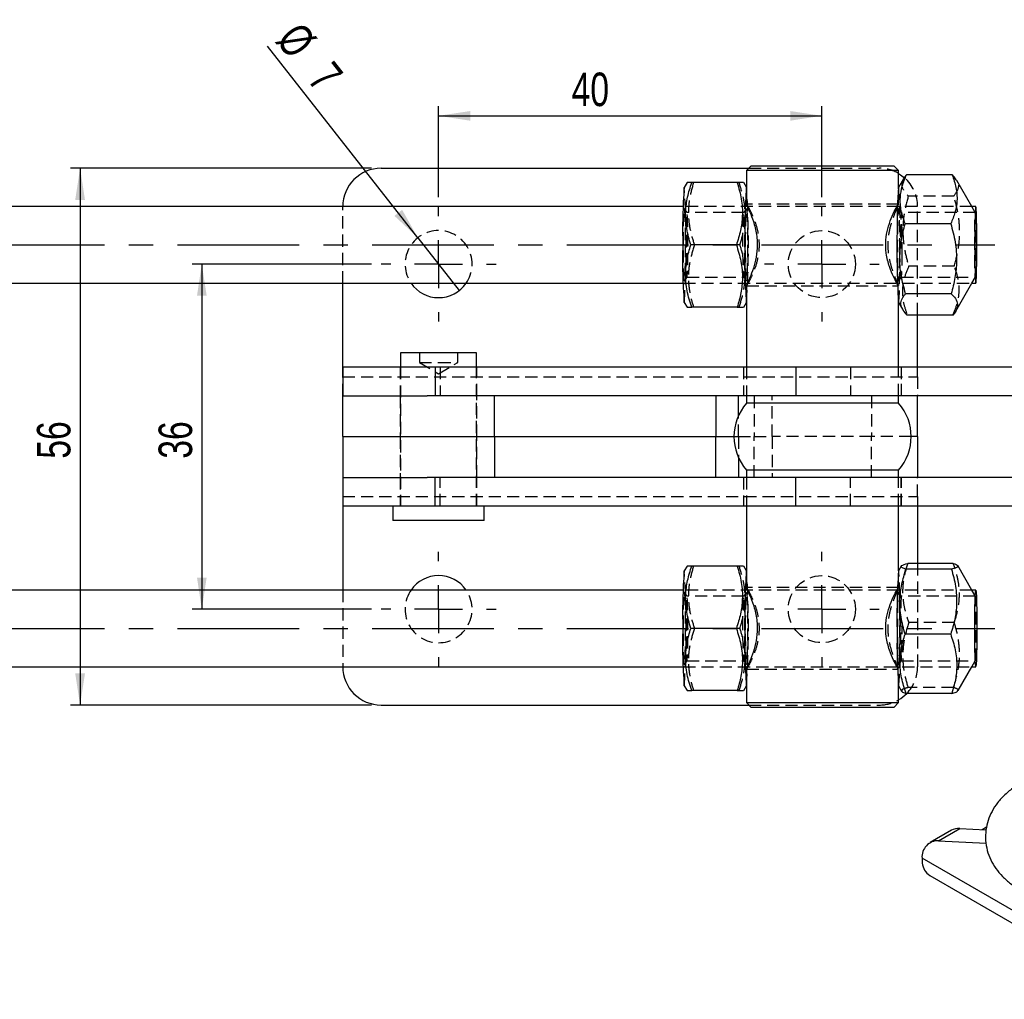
# Model space of a CAD drawing. Extents: x 30 to 387, y 19 to 288.
# Tile 2 of 12: x 100 to 203, y 95 to 197. Entities that reach past the tile are written whole.
import ezdxf

# ---------------------------------------------------------------- set-up
doc = ezdxf.new("R2010")
doc.units = 0
doc.linetypes.add('CENTERX2', pattern=[20.32, 12.7, -2.54, 2.54, -2.54])
doc.linetypes.add('HIDDEN', pattern=[1.905, 1.27, -0.635])
doc.layers.get('0').update_dxf_attribs({"linetype": 'CONTINUOUS'})
doc.styles.add('SLDTEXTSTYLE0', font='TXT', dxfattribs={"width": 0.75})
doc.dimstyles.new('SLDDIMSTYLE2', dxfattribs={"dimtxt": 3.5, "dimasz": 3.302, "dimexe": 0, "dimexo": 0.0625, "dimgap": 0.875, "dimtad": 1, "dimdec": 3, "dimrnd": 1e-09, "dimzin": 12, "dimtxsty": 'SLDTEXTSTYLE0', "dimsah": 1, "dimcen": 0.09, "dimazin": 3, "dimtfac": 1, "dimtdec": 3, "dimtofl": 0, "dimtmove": 0, "dimatfit": 3, "dimtolj": 1, "dimtzin": 12})
doc.dimstyles.new('SLDDIMSTYLE4', dxfattribs={"dimtxt": 3.5, "dimasz": 3.302, "dimexe": 0, "dimexo": 0.0625, "dimgap": 0.875, "dimtad": 1, "dimdec": 3, "dimrnd": 1e-09, "dimzin": 12, "dimtxsty": 'SLDTEXTSTYLE0', "dimblk1": 'NONE', "dimsah": 1, "dimcen": 0, "dimazin": 3, "dimtfac": 1, "dimtdec": 3, "dimtmove": 0, "dimatfit": 3, "dimtolj": 1, "dimtzin": 12})

# ---------------------------------------------------------------- blocks, each defined once
blk = doc.blocks.new('_D_11')
at = {"color": 179, "linetype": 'CONTINUOUS'}
for p, q in [((136.92, 171.41), (118.21, 171.41)), ((119.21, 171.41), (119.21, 135.41)), ((136.92, 135.41), (118.21, 135.41))]:
    blk.add_line(p, q, dxfattribs=at)
for points in [[(119.21, 171.41), (118.71, 168.11), (119.72, 168.11)], [(119.21, 135.41), (119.72, 138.71), (118.71, 138.71)]]:
    blk.add_solid(points, dxfattribs=at)
at = {"color": 179, "linetype": 'CONTINUOUS', "insert": (114.7, 151.11, -12.97), "char_height": 3.5, "attachment_point": 1, "rotation": 90, "style": 'SLDTEXTSTYLE0'}
blk.add_mtext('36', dxfattribs=at)
blk = doc.blocks.new('_D_12')
at = {"color": 179, "linetype": 'CONTINUOUS'}
for p, q in [((136.92, 181.41), (105.51, 181.41)), ((106.51, 181.41), (106.51, 125.41)), ((136.92, 125.41), (105.51, 125.41))]:
    blk.add_line(p, q, dxfattribs=at)
for points in [[(106.51, 181.41), (106, 178.11), (107.02, 178.11)], [(106.51, 125.41), (107.02, 128.71), (106, 128.71)]]:
    blk.add_solid(points, dxfattribs=at)
at = {"color": 179, "linetype": 'CONTINUOUS', "insert": (102, 151.11, -12.97), "char_height": 3.5, "attachment_point": 1, "rotation": 90, "style": 'SLDTEXTSTYLE0'}
blk.add_mtext('56', dxfattribs=at)
blk = doc.blocks.new('_D_13')
at = {"color": 179, "linetype": 'CONTINUOUS'}
for p, q in [((143.92, 178.41), (143.92, 187.88)), ((183.92, 178.41), (183.92, 187.88)), ((143.92, 186.88), (183.92, 186.88))]:
    blk.add_line(p, q, dxfattribs=at)
for points in [[(143.92, 186.88), (147.23, 186.37), (147.23, 187.38)], [(183.92, 186.88), (180.62, 187.38), (180.62, 186.37)]]:
    blk.add_solid(points, dxfattribs=at)
at = {"color": 179, "linetype": 'CONTINUOUS', "insert": (157.81, 191.39, -12.97), "char_height": 3.5, "attachment_point": 1, "style": 'SLDTEXTSTYLE0'}
blk.add_mtext('40', dxfattribs=at)
blk = doc.blocks.new('_D_14')
at = {"color": 179, "linetype": 'CONTINUOUS'}
for q in [(126.06, 194.13), (146.09, 168.66)]:
    blk.add_line((141.76, 174.16), q, dxfattribs=at)
blk.add_solid([(141.76, 174.16), (140.12, 177.07), (139.32, 176.44)], dxfattribs=at)
at = {"color": 179, "linetype": 'CONTINUOUS', "char_height": 3.5, "attachment_point": 1, "rotation": 308.1702, "style": 'SLDTEXTSTYLE0'}
for s, insert in [('%%c', (129.6, 196.91, -12.97)), ('7', (132.9, 192.79, -12.97))]:
    blk.add_mtext(s, dxfattribs=dict(at, insert=insert))
blk = doc.blocks.new('_NONE')
blk = doc.blocks.new('SW_CENTERMARKSYMBOL_5')
at = {"color": 0, "linetype": 'CONTINUOUS'}
for p, q in [((0, 5), (0, 6)), ((0, 0), (0, 2.5)), ((-5, 0), (-6, 0)), ((0, 0), (-2.5, 0)), ((0, 0), (0, -2.5)), ((0, 0), (2.5, 0)), ((5, 0), (6, 0)), ((0, -5), (0, -6))]:
    blk.add_line(p, q, dxfattribs=at)
blk = doc.blocks.new('SW_CENTERMARKSYMBOL_6')
at = {"color": 0, "linetype": 'CONTINUOUS'}
for p, q in [((0, 5), (0, 6)), ((0, 0), (0, 2.5)), ((-5, 0), (-6, 0)), ((0, 0), (-2.5, 0)), ((0, 0), (0, -2.5)), ((0, 0), (2.5, 0)), ((5, 0), (6, 0)), ((0, -5), (0, -6))]:
    blk.add_line(p, q, dxfattribs=at)
blk = doc.blocks.new('SW_CENTERMARKSYMBOL_7')
at = {"color": 0, "linetype": 'CONTINUOUS'}
for p, q in [((0, 5), (0, 6)), ((0, 0), (0, 2.5)), ((-5, 0), (-6, 0)), ((0, 0), (-2.5, 0)), ((0, 0), (0, -2.5)), ((0, 0), (2.5, 0)), ((5, 0), (6, 0)), ((0, -5), (0, -6))]:
    blk.add_line(p, q, dxfattribs=at)
blk = doc.blocks.new('SW_CENTERMARKSYMBOL_8')
at = {"color": 0, "linetype": 'CONTINUOUS'}
for p, q in [((0, 5), (0, 6)), ((0, 0), (0, 2.5)), ((-5, 0), (-6, 0)), ((0, 0), (-2.5, 0)), ((0, 0), (0, -2.5)), ((0, 0), (2.5, 0)), ((5, 0), (6, 0)), ((0, -5), (0, -6))]:
    blk.add_line(p, q, dxfattribs=at)

msp = doc.modelspace()

# ---------------------------------------------------------------- linework, layer by layer
at = {"color": 7, "linetype": 'CONTINUOUS'}
for p, q in [((137.9249, 181.4093), (176.312, 181.4093)), ((176.562, 181.6592), (176.062, 181.1593)), ((176.062, 181.1593), (176.062, 177.617)), ((191.937, 181.1593), (176.062, 181.1593)), ((176.562, 181.6592), (191.437, 181.6592)), ((191.937, 181.1593), (191.437, 181.6592)), ((191.937, 179.4196), (191.937, 181.1593)), ((169.8516, 179.9092), (169.5599, 179.4034)), ((175.0999, 179.9092), (170.34, 179.9092)), ((176.062, 179.4196), (175.7796, 179.9092)), ((192.4491, 180.3078), (191.9276, 179.4034)), ((197.5209, 180.7282), (192.7609, 180.7282)), ((199.5888, 177.4093), (198.0249, 180.1216)), ((169.4527, 177.4093), (78.0339, 177.4093)), ((199.9943, 177.4093), (199.5866, 177.4093)), ((197.3806, 175.6283), (192.6206, 175.6283)), ((175.0043, 173.4092), (170.2443, 173.4092)), ((78.0339, 169.4093), (169.4527, 169.4093)), ((133.9249, 160.6592), (133.9249, 169.4093)), ((176.062, 169.2135), (176.062, 160.6592)), ((197.9176, 166.5107), (199.5888, 169.4093)), ((199.5866, 169.4093), (199.9943, 169.4093)), ((197.423, 168.3093), (192.663, 168.3093)), ((169.5599, 167.4151), (169.8516, 166.9093)), ((175.0999, 166.9093), (170.34, 166.9093)), ((175.7796, 166.9093), (176.062, 167.3989)), ((191.9276, 167.4151), (192.3417, 166.6969)), ((191.937, 160.6592), (191.937, 167.3989)), ((197.6057, 166.0903), (192.8457, 166.0903)), ((193.9249, 160.6592), (193.9249, 166.0903)), ((139.9562, 162.1593), (139.9562, 160.6592)), ((147.8937, 162.1593), (139.9562, 162.1593)), ((147.8937, 160.6592), (147.8937, 162.1593)), ((133.9181, 160.6592), (133.9181, 157.6593)), ((143.5775, 160.6592), (133.9181, 160.6592)), ((143.5775, 160.6592), (143.5775, 157.6593)), ((181.2014, 160.6592), (143.5775, 160.6592)), ((181.2014, 160.6592), (181.2014, 157.6593)), ((225.5386, 160.6592), (181.2014, 160.6592)), ((133.9249, 157.6593), (133.9181, 157.6593)), ((133.9249, 153.4093), (133.9249, 157.6593)), ((133.9249, 157.6593), (142.7181, 157.6593)), ((143.5775, 157.6593), (142.7181, 157.6593)), ((181.2014, 157.6593), (143.5775, 157.6593)), ((149.7773, 153.4093), (149.7773, 157.6593)), ((172.8767, 157.6593), (172.8767, 153.4093)), ((176.062, 157.6593), (176.062, 156.9093)), ((225.5386, 157.6593), (181.2014, 157.6593)), ((191.937, 156.9093), (191.937, 157.6593)), ((193.9249, 153.4093), (193.9249, 157.6593)), ((191.937, 156.9093), (176.062, 156.9093)), ((133.9249, 153.4093), (133.9249, 149.1592)), ((133.9249, 153.4093), (149.7773, 153.4093)), ((149.7773, 153.4093), (149.7773, 149.1592)), ((149.7773, 153.4093), (172.8767, 153.4093)), ((172.8767, 149.1592), (172.8767, 153.4093)), ((172.8767, 153.4093), (174.7495, 153.4093)), ((193.9249, 153.4093), (193.2495, 153.4093)), ((193.9249, 153.4093), (193.9249, 149.1592)), ((133.9181, 149.1592), (133.9181, 146.1593)), ((133.9249, 149.1592), (133.9181, 149.1592)), ((133.9249, 149.1592), (142.7181, 149.1592)), ((143.5775, 149.1592), (142.7181, 149.1592)), ((143.5775, 146.1593), (143.5775, 149.1592)), ((181.2014, 149.1592), (143.5775, 149.1592)), ((176.062, 149.9093), (176.062, 149.1592)), ((191.937, 149.9093), (176.062, 149.9093)), ((181.2014, 146.1593), (181.2014, 149.1592)), ((225.5386, 149.1592), (181.2014, 149.1592)), ((191.937, 149.1592), (191.937, 149.9093)), ((143.5775, 146.1593), (133.9181, 146.1593)), ((133.9249, 146.1593), (133.9249, 137.4092)), ((139.1624, 146.1593), (139.1624, 144.6593)), ((181.2014, 146.1593), (143.5775, 146.1593)), ((148.6874, 144.6593), (148.6874, 146.1593)), ((176.062, 146.1593), (176.062, 137.617)), ((225.5386, 146.1593), (181.2014, 146.1593)), ((191.937, 139.4196), (191.937, 146.1593)), ((193.9249, 146.1593), (193.9249, 140.1921)), ((148.6874, 144.6593), (139.1624, 144.6593)), ((169.8516, 139.9092), (169.5599, 139.4034)), ((175.0999, 139.9092), (170.34, 139.9092)), ((176.062, 139.4196), (175.7796, 139.9092)), ((192.2182, 139.9074), (191.9276, 139.4034)), ((197.6452, 140.1921), (192.8852, 140.1921)), ((199.5888, 137.4092), (198.1214, 139.9542)), ((197.4546, 139.5836), (192.6946, 139.5836)), ((169.4527, 137.4092), (78.0339, 137.4092)), ((199.9943, 137.4092), (199.5866, 137.4092)), ((175.0043, 133.4093), (170.2443, 133.4093)), ((197.3727, 132.8007), (192.6127, 132.8007)), ((78.0339, 129.4092), (169.4527, 129.4092)), ((176.062, 129.2135), (176.062, 125.6592)), ((198.1484, 126.9111), (199.5888, 129.4092)), ((199.5866, 129.4092), (199.9943, 129.4092)), ((169.5599, 127.4151), (169.8516, 126.9093)), ((175.0999, 126.9093), (170.34, 126.9093)), ((175.7796, 126.9093), (176.062, 127.3989)), ((191.9276, 127.4151), (192.2452, 126.8643)), ((191.937, 125.6592), (191.937, 127.3989)), ((197.4814, 126.6264), (192.7214, 126.6264)), ((137.9249, 125.4092), (176.312, 125.4092)), ((176.062, 125.6592), (176.562, 125.1593)), ((176.062, 125.6592), (191.937, 125.6592)), ((191.437, 125.1593), (191.937, 125.6592)), ((191.437, 125.1593), (176.562, 125.1593)), ((197.4406, 112.3425), (195.2309, 111.0668)), ((196.1007, 111.2591), (198.3104, 112.5347)), ((198.3104, 112.5347), (201.0547, 112.3826)), ((201.1196, 112.667), (200.6644, 112.4042)), ((196.1007, 111.2591), (201.0676, 110.9837)), ((216.7595, 96.5232), (194.3785, 109.4435)), ((194.3785, 109.4435), (194.4085, 108.9239)), ((195.1877, 107.6374), (217.5794, 94.7109))]:
    msp.add_line(p, q, dxfattribs=at)
at = {"color": 7, "linetype": 'HIDDEN'}
for p, q in [((176.312, 181.4093), (189.9249, 181.4093)), ((175.2912, 179.9092), (175.0999, 179.9092)), ((176.0713, 179.4034), (176.062, 179.4196)), ((191.937, 177.6276), (191.937, 179.4196)), ((197.7037, 178.5092), (192.9437, 178.5092)), ((133.9249, 169.4093), (133.9249, 177.4093)), ((199.5866, 177.4093), (169.4527, 177.4093)), ((169.8607, 176.782), (169.5702, 177.1973)), ((175.7736, 176.7843), (169.8575, 176.7843)), ((176.061, 177.1973), (175.7705, 176.782)), ((191.9344, 177.6593), (176.0645, 177.6593)), ((176.0919, 177.6077), (176.0819, 177.617)), ((191.9344, 177.6593), (191.9229, 177.6276)), ((192.2284, 176.782), (191.9379, 177.1973)), ((199.9318, 176.7843), (192.2253, 176.7843)), ((193.9249, 166.0903), (193.9249, 177.4093)), ((199.9356, 176.8079), (199.5888, 177.4093)), ((175.3869, 173.4092), (175.0043, 173.4092)), ((197.746, 171.1902), (192.9861, 171.1902)), ((169.5702, 169.6212), (169.8607, 170.0365)), ((169.8575, 170.0343), (175.7736, 170.0343)), ((175.7705, 170.0365), (176.061, 169.6212)), ((191.9379, 169.6212), (192.2284, 170.0365)), ((192.2253, 170.0343), (199.9318, 170.0343)), ((199.5888, 169.4093), (199.9356, 170.0106)), ((169.4527, 169.4093), (199.5866, 169.4093)), ((176.0645, 169.1593), (191.9344, 169.1593)), ((191.9076, 169.2195), (191.9112, 169.2028)), ((191.937, 167.3989), (191.937, 169.2195)), ((175.2912, 166.9093), (175.0999, 166.9093)), ((176.062, 167.3989), (176.0713, 167.4151)), ((141.9249, 162.1593), (141.9249, 161.1593)), ((145.9249, 161.1593), (145.9249, 162.1593)), ((133.9249, 159.6593), (133.9249, 160.6592)), ((139.9249, 160.6592), (139.9249, 157.6593)), ((139.9562, 160.6592), (139.9562, 146.1593)), ((141.9249, 161.1593), (143.9249, 161.1593)), ((141.9249, 161.1593), (143.9249, 159.9575)), ((143.9249, 161.1593), (145.9249, 161.1593)), ((143.9249, 159.9575), (145.9249, 161.1593)), ((144.0986, 160.6592), (144.0986, 157.6593)), ((147.8937, 146.1593), (147.8937, 160.6592)), ((147.9249, 157.6593), (147.9249, 160.6592)), ((175.7495, 160.6592), (175.7495, 157.6593)), ((176.062, 160.6592), (176.062, 157.6593)), ((186.9009, 160.6592), (186.9009, 157.6593)), ((191.937, 157.6593), (191.937, 160.6592)), ((192.2031, 160.6592), (192.2031, 157.6593)), ((192.2495, 157.6593), (192.2495, 160.6592)), ((193.9249, 159.6593), (193.9249, 160.6592)), ((133.9249, 159.6593), (193.9249, 159.6593)), ((133.9249, 157.6593), (133.9249, 159.6593)), ((193.9249, 159.6593), (193.9249, 157.6593)), ((139.9249, 157.6593), (139.9249, 153.4093)), ((147.9249, 153.4093), (147.9249, 157.6593)), ((176.8538, 157.6593), (176.8538, 153.4093)), ((178.7395, 153.4093), (178.7395, 157.6593)), ((189.121, 157.6593), (189.121, 153.4093)), ((175.2177, 153.4093), (175.2177, 155.5922)), ((139.9249, 153.4093), (139.9249, 149.1592)), ((147.9249, 149.1592), (147.9249, 153.4093)), ((174.7495, 153.4093), (175.2177, 153.4093)), ((175.2177, 153.4093), (176.8538, 153.4093)), ((175.2177, 153.4093), (175.2177, 151.2263)), ((176.8538, 149.1592), (176.8538, 153.4093)), ((176.8538, 153.4093), (178.7395, 153.4093)), ((178.7395, 153.4093), (178.7395, 149.1592)), ((189.121, 153.4093), (178.7395, 153.4093)), ((189.121, 149.1592), (189.121, 153.4093)), ((193.2495, 153.4093), (189.121, 153.4093)), ((133.9249, 149.1592), (133.9249, 147.1593)), ((139.9249, 149.1592), (139.9249, 146.1593)), ((144.0986, 146.1593), (144.0986, 149.1592)), ((147.9249, 146.1593), (147.9249, 149.1592)), ((175.7495, 149.1592), (175.7495, 146.1593)), ((176.062, 149.1592), (176.062, 146.1593)), ((186.9009, 146.1593), (186.9009, 149.1592)), ((191.937, 146.1593), (191.937, 149.1592)), ((192.2031, 146.1593), (192.2031, 149.1592)), ((192.2495, 146.1593), (192.2495, 149.1592)), ((193.9249, 147.1593), (193.9249, 149.1592)), ((133.9249, 147.1593), (193.9249, 147.1593)), ((133.9249, 147.1593), (133.9249, 146.1593)), ((193.9249, 147.1593), (193.9249, 146.1593)), ((175.2912, 139.9092), (175.0999, 139.9092)), ((193.9249, 140.1921), (193.9249, 129.4092)), ((176.0713, 139.4034), (176.062, 139.4196)), ((191.937, 137.6276), (191.937, 139.4196)), ((133.9249, 137.4092), (133.9249, 129.4092)), ((199.5866, 137.4092), (169.4527, 137.4092)), ((169.8607, 136.782), (169.5702, 137.1973)), ((175.7736, 136.7843), (169.8575, 136.7843)), ((176.061, 137.1973), (175.7705, 136.782)), ((191.9344, 137.6592), (176.0645, 137.6592)), ((176.0919, 137.6077), (176.0819, 137.617)), ((191.9344, 137.6592), (191.9229, 137.6276)), ((192.2284, 136.782), (191.9379, 137.1973)), ((199.9318, 136.7843), (192.2253, 136.7843)), ((199.9356, 136.8079), (199.5888, 137.4092)), ((197.754, 134.0178), (192.994, 134.0178)), ((175.3869, 133.4093), (175.0043, 133.4093)), ((169.5702, 129.6212), (169.8607, 130.0365)), ((169.8575, 130.0342), (175.7736, 130.0342)), ((175.7705, 130.0365), (176.061, 129.6212)), ((191.9379, 129.6212), (192.2284, 130.0365)), ((192.2253, 130.0342), (199.9318, 130.0342)), ((199.5888, 129.4092), (199.9356, 130.0106)), ((169.4527, 129.4092), (199.5866, 129.4092)), ((176.0645, 129.1592), (191.9344, 129.1592)), ((191.9076, 129.2195), (191.9112, 129.2028)), ((191.937, 127.3989), (191.937, 129.2195)), ((175.2912, 126.9093), (175.0999, 126.9093)), ((176.062, 127.3989), (176.0713, 127.4151)), ((197.6721, 127.2349), (192.9121, 127.2349)), ((176.312, 125.4092), (189.9249, 125.4092))]:
    msp.add_line(p, q, dxfattribs=at)
at = {"color": 179, "linetype": 'CENTERX2'}
for p, q in [((76.0339, 173.4092), (201.9943, 173.4092)), ((76.0339, 133.4093), (201.9943, 133.4093))]:
    msp.add_line(p, q, dxfattribs=at)
at = {"color": 8, "linetype": 'CONTINUOUS'}
for p, q in [((175.2177, 155.5922), (175.2177, 157.6593)), ((175.2177, 151.2263), (175.2177, 149.1592))]:
    msp.add_line(p, q, dxfattribs=at)
at = {"color": 7, "linetype": 'CONTINUOUS', "flags": 128}
for points in [[(191.937, 180.8664), (192.1472, 180.7351), (192.5501, 180.4272)], [(199.8923, 173.4092), (199.8953, 172.452), (199.904, 171.5504), (199.918, 170.7568), (199.9364, 170.1173), (199.9581, 169.6692), (199.982, 169.4384), (200.0065, 169.4384), (200.0304, 169.6692), (200.0522, 170.1173), (200.0706, 170.7568), (200.0845, 171.5504), (200.0932, 172.452), (200.0962, 173.4092), (200.0932, 174.3665), (200.0845, 175.2681), (200.0706, 176.0617), (200.0522, 176.7012), (200.0304, 177.1493), (200.0065, 177.3801), (199.982, 177.3801), (199.9581, 177.1493), (199.9364, 176.7012), (199.918, 176.0617), (199.904, 175.2681), (199.8953, 174.3665), (199.8923, 173.4092)], [(199.8923, 133.4093), (199.8953, 134.3665), (199.904, 135.2681), (199.918, 136.0617), (199.9364, 136.7012), (199.9581, 137.1493), (199.982, 137.3801), (200.0065, 137.3801), (200.0304, 137.1493), (200.0522, 136.7012), (200.0706, 136.0617), (200.0845, 135.2681), (200.0932, 134.3665), (200.0962, 133.4093), (200.0932, 132.452), (200.0845, 131.5504), (200.0706, 130.7568), (200.0522, 130.1173), (200.0304, 129.6692), (200.0065, 129.4384), (199.982, 129.4384), (199.9581, 129.6692), (199.9364, 130.1173), (199.918, 130.7568), (199.904, 131.5504), (199.8953, 132.452), (199.8923, 133.4093)]]:
    msp.add_lwpolyline(points, dxfattribs=at)
at = {"color": 7, "linetype": 'HIDDEN', "flags": 128}
for points in [[(169.6632, 173.4092), (169.6604, 172.5021), (169.6522, 171.6477), (169.639, 170.8956), (169.6215, 170.2897), (169.6009, 169.865), (169.5783, 169.6463), (169.555, 169.6463), (169.5324, 169.865), (169.5118, 170.2897), (169.4943, 170.8956), (169.4811, 171.6477), (169.4729, 172.5021), (169.47, 173.4092), (169.4729, 174.3164), (169.4811, 175.1708), (169.4943, 175.9229), (169.5118, 176.5288), (169.5324, 176.9535), (169.555, 177.1722), (169.5783, 177.1722), (169.6009, 176.9535), (169.6215, 176.5288), (169.639, 175.9229), (169.6522, 175.1708), (169.6604, 174.3164), (169.6632, 173.4092)], [(169.9435, 173.4092), (169.9406, 174.2828), (169.932, 175.0968), (169.9184, 175.7957), (169.9005, 176.3321), (169.8798, 176.6692), (169.8575, 176.7843), (169.8353, 176.6692), (169.8145, 176.3321), (169.7967, 175.7957), (169.7831, 175.0968), (169.7745, 174.2828), (169.7715, 173.4092), (169.7745, 172.5357), (169.7831, 171.7218), (169.7967, 171.0228), (169.8145, 170.4864), (169.8353, 170.1493), (169.8575, 170.0343), (169.8798, 170.1493), (169.9005, 170.4864), (169.9184, 171.0228), (169.932, 171.7218), (169.9406, 172.5357), (169.9435, 173.4092)], [(175.6876, 173.4092), (175.6906, 174.2828), (175.6992, 175.0968), (175.7128, 175.7957), (175.7306, 176.3321), (175.7514, 176.6692), (175.7736, 176.7843), (175.7959, 176.6692), (175.8167, 176.3321), (175.8345, 175.7957), (175.8481, 175.0968), (175.8567, 174.2828), (175.8597, 173.4092), (175.8567, 172.5357), (175.8481, 171.7218), (175.8345, 171.0228), (175.8167, 170.4864), (175.7959, 170.1493), (175.7736, 170.0343), (175.7514, 170.1493), (175.7306, 170.4864), (175.7128, 171.0228), (175.6992, 171.7218), (175.6906, 172.5357), (175.6876, 173.4092)], [(176.1611, 173.4092), (176.1583, 172.5021), (176.1501, 171.6477), (176.1368, 170.8956), (176.1194, 170.2897), (176.0988, 169.865), (176.0762, 169.6463), (176.0529, 169.6463), (176.0303, 169.865), (176.0097, 170.2897), (175.9922, 170.8956), (175.979, 171.6477), (175.9707, 172.5021), (175.9679, 173.4092), (175.9707, 174.3164), (175.979, 175.1708), (175.9922, 175.9229), (176.0097, 176.5288), (176.0303, 176.9535), (176.0529, 177.1722), (176.0762, 177.1722), (176.0988, 176.9535), (176.1194, 176.5288), (176.1368, 175.9229), (176.1501, 175.1708), (176.1583, 174.3164), (176.1611, 173.4092)], [(192.0267, 172.2886), (192.0171, 171.4545), (192.0028, 170.7341), (191.9845, 170.1692), (191.9633, 169.7925), (191.9404, 169.626), (191.9171, 169.6795), (191.8949, 169.9496), (191.8749, 170.4208), (191.8585, 171.0657), (191.8464, 171.8468), (191.8394, 172.7187), (191.8379, 173.6308), (191.8421, 174.5299), (191.8516, 175.364), (191.8659, 176.0844), (191.8842, 176.6493), (191.9055, 177.026), (191.9284, 177.1925), (191.9516, 177.139), (191.9739, 176.8689), (191.9938, 176.3977), (192.0103, 175.7528), (192.0224, 174.9717), (192.0294, 174.0998), (192.0308, 173.1877), (192.0267, 172.2886)], [(192.3074, 172.4114), (192.3112, 173.2799), (192.3091, 174.1572), (192.3014, 174.9835), (192.2884, 175.7025), (192.2711, 176.2653), (192.2507, 176.6334), (192.2286, 176.7818), (192.2062, 176.7003), (192.1852, 176.3946), (192.1668, 175.8855), (192.1525, 175.2075), (192.1431, 174.4071), (192.1393, 173.5386), (192.1398, 173.0396)], [(199.9062, 170.1594), (199.9285, 170.0098), (199.951, 170.0919), (199.9722, 170.4001), (199.9907, 170.9133), (200.0051, 171.5966), (200.0146, 172.4035), (200.0184, 173.2789), (200.0163, 174.1631), (200.0085, 174.996), (199.9954, 175.7208), (199.978, 176.288), (199.9574, 176.6591), (199.9351, 176.8087), (199.9126, 176.7266), (199.8913, 176.4184), (199.8729, 175.9052), (199.8584, 175.2219), (199.849, 174.415), (199.8451, 173.5396), (199.8472, 172.6554), (199.8551, 171.8225), (199.8682, 171.0977), (199.8856, 170.5305), (199.9062, 170.1594)], [(199.9064, 170.1851), (199.9285, 170.0367), (199.9508, 170.1182), (199.9719, 170.4239), (199.9902, 170.9331), (200.0046, 171.611), (200.0139, 172.4114), (200.0177, 173.2799), (200.0157, 174.1572), (200.0079, 174.9835), (199.9949, 175.7025), (199.9776, 176.2653), (199.9572, 176.6334), (199.9351, 176.7818), (199.9127, 176.7003), (199.8917, 176.3946), (199.8733, 175.8855), (199.859, 175.2075), (199.8496, 174.4071), (199.8458, 173.5386), (199.8479, 172.6613), (199.8557, 171.835), (199.8687, 171.116), (199.886, 170.5532), (199.9064, 170.1851)], [(191.9276, 167.4151), (191.9394, 167.4125), (191.9683, 167.5584), (191.9959, 167.9158), (192.0213, 168.4717), (192.0435, 169.2061), (192.0618, 170.0924), (192.0755, 171.0985), (192.0828, 171.9735)], [(192.1738, 170.7056), (192.1794, 170.5532), (192.1998, 170.1851), (192.222, 170.0367), (192.2443, 170.1182), (192.2654, 170.4239), (192.2837, 170.9331), (192.2981, 171.611), (192.3074, 172.4114)], [(191.9276, 127.4151), (191.9395, 127.4126), (191.9683, 127.5591), (191.9959, 127.917), (192.0213, 128.4734), (192.0436, 129.2082), (192.0618, 130.0949), (192.0755, 131.1013), (192.0841, 132.1912), (192.0873, 133.325), (192.0849, 134.4619), (192.0771, 135.5608), (192.0642, 136.5819), (192.0465, 137.4884), (192.0248, 138.2474), (191.9998, 138.8315), (191.9725, 139.2197), (191.9438, 139.3979), (191.9276, 139.4034)], [(169.6632, 133.4093), (169.6604, 132.5021), (169.6522, 131.6477), (169.639, 130.8956), (169.6215, 130.2897), (169.6009, 129.865), (169.5783, 129.6463), (169.555, 129.6463), (169.5324, 129.865), (169.5118, 130.2897), (169.4943, 130.8956), (169.4811, 131.6477), (169.4729, 132.5021), (169.47, 133.4093), (169.4729, 134.3164), (169.4811, 135.1708), (169.4943, 135.9229), (169.5118, 136.5288), (169.5324, 136.9535), (169.555, 137.1722), (169.5783, 137.1722), (169.6009, 136.9535), (169.6215, 136.5288), (169.639, 135.9229), (169.6522, 135.1708), (169.6604, 134.3164), (169.6632, 133.4093)], [(169.9435, 133.4093), (169.9406, 134.2828), (169.932, 135.0967), (169.9184, 135.7957), (169.9005, 136.3321), (169.8798, 136.6693), (169.8575, 136.7843), (169.8353, 136.6693), (169.8145, 136.3321), (169.7967, 135.7957), (169.7831, 135.0967), (169.7745, 134.2828), (169.7715, 133.4093), (169.7745, 132.5357), (169.7831, 131.7217), (169.7967, 131.0228), (169.8145, 130.4864), (169.8353, 130.1493), (169.8575, 130.0342), (169.8798, 130.1493), (169.9005, 130.4864), (169.9184, 131.0228), (169.932, 131.7217), (169.9406, 132.5357), (169.9435, 133.4093)], [(175.6876, 133.4093), (175.6906, 134.2828), (175.6992, 135.0967), (175.7128, 135.7957), (175.7306, 136.3321), (175.7514, 136.6693), (175.7736, 136.7843), (175.7959, 136.6693), (175.8167, 136.3321), (175.8345, 135.7957), (175.8481, 135.0967), (175.8567, 134.2828), (175.8597, 133.4093), (175.8567, 132.5357), (175.8481, 131.7217), (175.8345, 131.0228), (175.8167, 130.4864), (175.7959, 130.1493), (175.7736, 130.0342), (175.7514, 130.1493), (175.7306, 130.4864), (175.7128, 131.0228), (175.6992, 131.7217), (175.6906, 132.5357), (175.6876, 133.4093)], [(176.1611, 133.4093), (176.1583, 132.5021), (176.1501, 131.6477), (176.1368, 130.8956), (176.1194, 130.2897), (176.0988, 129.865), (176.0762, 129.6463), (176.0529, 129.6463), (176.0303, 129.865), (176.0097, 130.2897), (175.9922, 130.8956), (175.979, 131.6477), (175.9707, 132.5021), (175.9679, 133.4093), (175.9707, 134.3164), (175.979, 135.1708), (175.9922, 135.9229), (176.0097, 136.5288), (176.0303, 136.9535), (176.0529, 137.1722), (176.0762, 137.1722), (176.0988, 136.9535), (176.1194, 136.5288), (176.1368, 135.9229), (176.1501, 135.1708), (176.1583, 134.3164), (176.1611, 133.4093)], [(192.0307, 133.7166), (192.0297, 132.8035), (192.0233, 131.9256), (192.0116, 131.1339), (191.9955, 130.4745), (191.9758, 129.9856), (191.9538, 129.6957), (191.9305, 129.6217), (191.9076, 129.7677), (191.8861, 130.1254), (191.8675, 130.6739), (191.8528, 131.3814), (191.8428, 132.2067), (191.8381, 133.1019), (191.839, 134.015), (191.8455, 134.8929), (191.8571, 135.6846), (191.8732, 136.344), (191.8929, 136.8329), (191.915, 137.1228), (191.9382, 137.1968), (191.9612, 137.0508), (191.9826, 136.6931), (192.0013, 136.1446), (192.016, 135.4371), (192.026, 134.6118), (192.0307, 133.7166)], [(192.2284, 136.782), (192.2183, 136.7731), (192.1963, 136.5877), (192.1764, 136.1857), (192.1597, 135.5944), (192.1475, 134.8542), (192.1407, 134.0156), (192.1395, 133.1356), (192.1443, 132.2743), (192.1545, 131.4903), (192.1696, 130.8371), (192.1884, 130.3592), (192.2098, 130.0892), (192.2322, 130.0454), (192.2542, 130.2308), (192.2742, 130.6328), (192.2908, 131.2241), (192.303, 131.9643), (192.3099, 132.8029), (192.311, 133.6829), (192.311, 133.6829)], [(199.9388, 130.0185), (199.9609, 130.2054), (199.9811, 130.6107), (199.9979, 131.2067), (200.0101, 131.9527), (200.0171, 132.7981), (200.0182, 133.6851), (200.0134, 134.5532), (200.0031, 135.3435), (199.9879, 136.0019), (199.9689, 136.4836), (199.9474, 136.7558), (199.9248, 136.8), (199.9026, 136.6131), (199.8825, 136.2078), (199.8657, 135.6118), (199.8534, 134.8658), (199.8465, 134.0204), (199.8454, 133.1334), (199.8501, 132.2653), (199.8605, 131.475), (199.8756, 130.8166), (199.8947, 130.3349), (199.9162, 130.0627), (199.9388, 130.0185)], [(199.9388, 130.0454), (199.9607, 130.2308), (199.9807, 130.6328), (199.9973, 131.2241), (200.0095, 131.9643), (200.0164, 132.8029), (200.0175, 133.6829), (200.0128, 134.5442), (200.0025, 135.3282), (199.9875, 135.9814), (199.9686, 136.4593), (199.9472, 136.7293), (199.9248, 136.7731), (199.9029, 136.5877), (199.8829, 136.1857), (199.8662, 135.5944), (199.854, 134.8542), (199.8472, 134.0156), (199.8461, 133.1356), (199.8508, 132.2743), (199.861, 131.4903), (199.8761, 130.8371), (199.895, 130.3592), (199.9163, 130.0892), (199.9388, 130.0454)]]:
    msp.add_lwpolyline(points, dxfattribs=at)
at = {"color": 7, "linetype": 'HIDDEN'}
for centre in [(183.9249, 171.4093), (183.9249, 135.4093)]:
    msp.add_circle(centre, 3.5, dxfattribs=at)
at = {"color": 7, "linetype": 'CONTINUOUS'}
for centre, radius, start, end in [((137.9249, 177.4093), 4, 90, 180), ((229.8037, 174.9356), 60.4093, 175.758589, 181.447827), ((233.6499, 174.9639), 57.7592, 175.586766, 181.542329), ((236.188, 175.8298), 44.4044, 175.383954, 180.834432), ((276.6083, 172.8191), 84.853, 178.403534, 183.651478), ((224.4231, 171.7517), 55.0343, 178.274092, 184.519493), ((228.3442, 171.7217), 52.4597, 178.156542, 184.714364), ((143.9249, 171.4093), 3.5, 214.849905, 325.150095), ((180.0724, 153.4093), 5.3229, 138.88791, 221.11209), ((187.9265, 153.4093), 5.3229, 318.88791, 41.11209), ((143.9249, 135.4093), 3.5, 34.849905, 145.150095), ((229.8037, 134.9356), 60.4092, 175.758587, 181.447828), ((233.6499, 134.9639), 57.7592, 175.586764, 181.542331), ((261.8486, 134.59), 70.0865, 176.0619, 181.36302), ((224.4231, 131.7517), 55.0344, 178.274093, 184.519491), ((228.3442, 131.7217), 52.4597, 178.156543, 184.714362), ((247.2656, 131.6343), 55.4986, 178.66968, 184.360067), ((137.9249, 129.4092), 4, 180, 270), ((189.9249, 129.4092), 4, 300.199324, 315.915892), ((198.1933, 111.0006), 1.5386, 85.635056, 119.292109), ((196.0727, 109.561), 1.6983, 89.056027, 183.968664), ((196.1166, 109.0793), 1.7152, 185.198667, 237.209662)]:
    msp.add_arc(centre, radius, start, end, dxfattribs=at)
at = {"color": 7, "linetype": 'HIDDEN'}
for centre, radius, start, end in [((189.9249, 177.4093), 4, 59.800676, 90), ((189.9249, 177.4093), 4, 0, 48.98127), ((84.3666, 173.4092), 85.4039, 355.975336, 4.024664), ((87.6545, 173.4092), 88.6108, 356.117979, 3.882021), ((128.6865, 174.4812), 63.4324, 358.131666, 4.450448), ((143.9249, 171.4093), 3.5, 90, 214.849905), ((143.9249, 171.4093), 3.5, 325.150095, 90), ((84.3666, 133.4093), 85.4039, 355.975336, 4.024664), ((87.6545, 133.4093), 88.6108, 356.117979, 3.882021), ((143.9249, 135.4093), 3.5, 145.150095, 270), ((143.9249, 135.4093), 3.5, 270, 34.849905), ((189.9249, 129.4092), 4, 315.915892, 0), ((189.9249, 129.4092), 4, 270, 300.199324)]:
    msp.add_arc(centre, radius, start, end, dxfattribs=at)
at = {"color": 7, "linetype": 'CONTINUOUS'}
for points, knots in [([(170.2443, 173.4092), (170.085, 173.9734), (169.7629, 175.1139), (169.6638, 176.8038), (169.8695, 178.4192), (170.1822, 179.4095), (170.34, 179.9092)], [0, 0, 0, 0, 0.264602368, 0.534942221, 0.765340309, 1, 1, 1, 1]), ([(170.34, 179.9092), (170.2778, 179.9092), (170.0635, 179.9092), (169.8489, 179.9092), (169.8829, 179.9092), (169.893, 179.9092)], [0, 0, 0, 0, 0.22332053, 0.76897015, 1, 1, 1, 1]), ([(175.0999, 179.9092), (175.2593, 179.3451), (175.5814, 178.2046), (175.6805, 176.5147), (175.4748, 174.8993), (175.1621, 173.909), (175.0043, 173.4092)], [0, 0, 0, 0, 0.26460216, 0.53494227, 0.76534018, 1, 1, 1, 1]), ([(175.7452, 179.9092), (175.7432, 179.9092), (175.7381, 179.9092), (175.44, 179.9092), (175.1754, 179.9092), (175.0999, 179.9092)], [0, 0, 0, 0, 0.32637939, 0.80784761, 1, 1, 1, 1]), ([(192.6206, 175.6283), (192.4652, 176.0709), (192.1509, 176.9658), (192.0634, 178.2916), (192.2802, 179.5591), (192.5997, 180.3361), (192.7609, 180.7282)], [0, 0, 0, 0, 0.2646023, 0.53494233, 0.76534037, 1, 1, 1, 1]), ([(192.7609, 180.7282), (192.6937, 180.6537), (192.5671, 180.5133), (192.5055, 180.3688), (192.4766, 180.301)], [0, 0, 0, 0, 0.53091838, 1, 1, 1, 1]), ([(197.5209, 180.7282), (197.6764, 180.2856), (197.9906, 179.3907), (198.0781, 178.0648), (197.8613, 176.7974), (197.5418, 176.0203), (197.3806, 175.6283)], [0, 0, 0, 0, 0.26460239, 0.5349422, 0.76534018, 1, 1, 1, 1]), ([(197.9958, 180.1159), (197.9233, 180.2459), (197.808, 180.4528), (197.5987, 180.6536), (197.5209, 180.7282)], [0, 0, 0, 0, 0.62831442, 1, 1, 1, 1]), ([(176.0819, 177.617), (176.0757, 177.624), (176.0424, 177.6617), (176.1957, 177.3297), (176.4968, 176.6482), (176.8974, 175.5633), (177.1586, 174.398), (177.1821, 173.6469), (177.1895, 173.4092)], [0, 0, 0, 0, 0.04424568, 0.23660331, 0.43627837, 0.65820146, 0.89185416, 1, 1, 1, 1]), ([(191.9112, 169.2028), (191.9152, 169.1896), (191.9335, 169.1291), (191.7465, 169.4326), (191.4014, 170.0775), (190.9539, 171.1244), (190.6065, 172.4688), (190.5652, 173.8872), (190.7922, 175.1454), (191.1752, 176.252), (191.6099, 177.1512), (191.8807, 177.6067), (191.9212, 177.6463), (191.9344, 177.6593)], [0, 0, 0, 0, 0.026014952, 0.119681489, 0.215728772, 0.322216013, 0.4358296, 0.538186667, 0.628043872, 0.723745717, 0.833422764, 0.945657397, 1, 1, 1, 1]), ([(192.663, 168.3093), (192.4917, 168.9446), (192.1454, 170.2288), (192.0104, 172.1315), (192.1818, 173.9505), (192.4734, 175.0656), (192.6206, 175.6283)], [0, 0, 0, 0, 0.264602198, 0.53494228, 0.765340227, 1, 1, 1, 1]), ([(197.3806, 175.6283), (197.5519, 174.993), (197.8982, 173.7088), (198.0332, 171.8061), (197.8618, 169.9871), (197.5701, 168.872), (197.423, 168.3093)], [0, 0, 0, 0, 0.2646023, 0.53494215, 0.76534035, 1, 1, 1, 1]), ([(170.34, 166.9093), (170.164, 167.4734), (169.8084, 168.6139), (169.6595, 170.3038), (169.8177, 171.9192), (170.1013, 172.9095), (170.2443, 173.4092)], [0, 0, 0, 0, 0.2646023, 0.53494226, 0.76534032, 1, 1, 1, 1]), ([(175.0043, 173.4092), (175.1802, 172.8451), (175.5359, 171.7046), (175.6848, 170.0147), (175.5266, 168.3993), (175.243, 167.409), (175.0999, 166.9093)], [0, 0, 0, 0, 0.26460223, 0.53494233, 0.76534023, 1, 1, 1, 1]), ([(177.1895, 173.4092), (177.1644, 172.9714), (177.1144, 172.0973), (176.777, 170.9075), (176.3964, 169.9258), (176.096, 169.2837), (176.0903, 169.2333), (176.0881, 169.2135)], [0, 0, 0, 0, 0.19900433, 0.39723253, 0.61442718, 0.8487246, 1, 1, 1, 1]), ([(192.8457, 166.0903), (192.5902, 166.3727), (192.1677, 166.8397), (192.1477, 167.5171), (192.377, 167.9726), (192.5995, 168.2346), (192.663, 168.3093)], [0, 0, 0, 0, 0.38564384, 0.63774915, 0.89666686, 1, 1, 1, 1]), ([(197.423, 168.3093), (197.4988, 168.2346), (197.7598, 167.9773), (198.0665, 167.522), (198.1638, 166.8444), (197.8147, 166.3727), (197.6057, 166.0903)], [0, 0, 0, 0, 0.10333374, 0.355813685, 0.614354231, 1, 1, 1, 1]), ([(169.8905, 166.9093), (169.8808, 166.9093), (169.8461, 166.9093), (170.0597, 166.9093), (170.2778, 166.9093), (170.34, 166.9093)], [0, 0, 0, 0, 0.21710311, 0.77667623, 1, 1, 1, 1]), ([(175.0999, 166.9093), (175.1754, 166.9093), (175.4353, 166.9093), (175.7351, 166.9093), (175.7414, 166.9093), (175.744, 166.9093)], [0, 0, 0, 0, 0.19214769, 0.66163106, 1, 1, 1, 1]), ([(170.2443, 133.4093), (170.085, 133.9734), (169.7629, 135.1139), (169.6638, 136.8038), (169.8695, 138.4192), (170.1822, 139.4095), (170.34, 139.9092)], [0, 0, 0, 0, 0.26460219, 0.53494228, 0.76534018, 1, 1, 1, 1]), ([(170.34, 139.9092), (170.2778, 139.9092), (170.0635, 139.9092), (169.8489, 139.9092), (169.8829, 139.9092), (169.893, 139.9092)], [0, 0, 0, 0, 0.22332053, 0.76897015, 1, 1, 1, 1]), ([(175.0999, 139.9092), (175.2593, 139.3451), (175.5814, 138.2046), (175.6805, 136.5147), (175.4748, 134.8993), (175.1621, 133.909), (175.0043, 133.4093)], [0, 0, 0, 0, 0.264602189, 0.534942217, 0.765340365, 1, 1, 1, 1]), ([(175.7452, 139.9092), (175.7432, 139.9092), (175.7381, 139.9092), (175.44, 139.9092), (175.1754, 139.9092), (175.0999, 139.9092)], [0, 0, 0, 0, 0.32637939, 0.80784761, 1, 1, 1, 1]), ([(192.6946, 139.5836), (192.6314, 139.6041), (192.4137, 139.6747), (192.1835, 139.7995), (192.2003, 139.9853), (192.6287, 140.1147), (192.8852, 140.1921)], [0, 0, 0, 0, 0.1033339, 0.35581384, 0.61435434, 1, 1, 1, 1]), ([(197.6452, 140.1921), (197.8532, 140.1147), (198.1971, 139.9866), (198.1032, 139.8009), (197.7973, 139.6759), (197.5306, 139.6041), (197.4546, 139.5836)], [0, 0, 0, 0, 0.3856439, 0.63774911, 0.89666678, 1, 1, 1, 1]), ([(192.6127, 132.8007), (192.4522, 133.3894), (192.1276, 134.5796), (192.025, 136.343), (192.2273, 138.0287), (192.5379, 139.0621), (192.6946, 139.5836)], [0, 0, 0, 0, 0.26460216, 0.534942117, 0.765340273, 1, 1, 1, 1]), ([(197.4546, 139.5836), (197.6151, 138.9949), (197.9396, 137.8047), (198.0423, 136.0413), (197.84, 134.3556), (197.5294, 133.3222), (197.3727, 132.8007)], [0, 0, 0, 0, 0.26460223, 0.53494213, 0.76534019, 1, 1, 1, 1]), ([(176.0819, 137.617), (176.0757, 137.624), (176.0424, 137.6617), (176.1957, 137.3297), (176.4968, 136.6482), (176.8974, 135.5633), (177.1586, 134.398), (177.1821, 133.6469), (177.1895, 133.4093)], [0, 0, 0, 0, 0.04424568, 0.23660328, 0.43627853, 0.65820166, 0.89185414, 1, 1, 1, 1]), ([(191.9112, 129.2028), (191.9152, 129.1896), (191.9335, 129.1291), (191.7465, 129.4326), (191.4014, 130.0775), (190.9539, 131.1244), (190.6065, 132.4688), (190.5652, 133.8872), (190.7922, 135.1454), (191.1752, 136.252), (191.6099, 137.1512), (191.8807, 137.6067), (191.9212, 137.6463), (191.9344, 137.6592)], [0, 0, 0, 0, 0.02601495, 0.11968149, 0.21572871, 0.32221606, 0.43582965, 0.53818672, 0.6280438, 0.72374576, 0.83342272, 0.94565741, 1, 1, 1, 1]), ([(170.34, 126.9093), (170.164, 127.4734), (169.8084, 128.6139), (169.6595, 130.3038), (169.8177, 131.9192), (170.1013, 132.9095), (170.2443, 133.4093)], [0, 0, 0, 0, 0.264602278, 0.534942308, 0.76534014, 1, 1, 1, 1]), ([(175.0043, 133.4093), (175.1802, 132.8451), (175.5359, 131.7046), (175.6848, 130.0147), (175.5266, 128.3993), (175.243, 127.409), (175.0999, 126.9093)], [0, 0, 0, 0, 0.26460241, 0.53494227, 0.76534035, 1, 1, 1, 1]), ([(177.1895, 133.4093), (177.1644, 132.9714), (177.1144, 132.0973), (176.777, 130.9075), (176.3964, 129.9258), (176.096, 129.2837), (176.0903, 129.2333), (176.0881, 129.2135)], [0, 0, 0, 0, 0.1990046, 0.39723278, 0.61442722, 0.84872461, 1, 1, 1, 1]), ([(192.7214, 126.6264), (192.5444, 127.1623), (192.1864, 128.2457), (192.0341, 129.8509), (192.1891, 131.3853), (192.4706, 132.3261), (192.6127, 132.8007)], [0, 0, 0, 0, 0.2646022, 0.53494205, 0.7653403, 1, 1, 1, 1]), ([(197.3727, 132.8007), (197.5497, 132.2649), (197.9077, 131.1815), (198.06, 129.5763), (197.905, 128.0418), (197.6235, 127.1011), (197.4814, 126.6264)], [0, 0, 0, 0, 0.26460241, 0.53494239, 0.76534034, 1, 1, 1, 1]), ([(169.8905, 126.9093), (169.8808, 126.9093), (169.8461, 126.9093), (170.0597, 126.9093), (170.2778, 126.9093), (170.34, 126.9093)], [0, 0, 0, 0, 0.21710311, 0.77667623, 1, 1, 1, 1]), ([(175.0999, 126.9093), (175.1754, 126.9093), (175.4353, 126.9093), (175.7351, 126.9093), (175.7414, 126.9093), (175.744, 126.9093)], [0, 0, 0, 0, 0.19214769, 0.66163106, 1, 1, 1, 1]), ([(192.2625, 126.8647), (192.2605, 126.8583), (192.2416, 126.7986), (192.4436, 126.7187), (192.6598, 126.6469), (192.7214, 126.6264)], [0, 0, 0, 0, 0.07901199, 0.73728518, 1, 1, 1, 1]), ([(197.4814, 126.6264), (197.5565, 126.6469), (197.8152, 126.7175), (198.0908, 126.8128), (198.1028, 126.888), (198.1065, 126.9113)], [0, 0, 0, 0, 0.22041221, 0.75895564, 1, 1, 1, 1]), ([(204.6249, 117.2207), (204.4062, 117.0875), (203.8372, 116.7408), (203.0311, 116.0882), (202.2601, 115.2529), (201.6666, 114.3459), (201.2525, 113.3842), (201.0164, 112.3569), (200.9811, 111.2934), (201.1576, 110.2359), (201.5245, 109.2464), (202.0625, 108.3344), (202.7645, 107.505), (203.631, 106.7409), (204.3261, 106.3245), (204.6884, 106.1074)], [0, 0, 0, 0, 0.05330072, 0.13867881, 0.22021793, 0.29801848, 0.37302103, 0.44634834, 0.52500503, 0.60144222, 0.67675734, 0.75251311, 0.83032563, 0.9115686, 1, 1, 1, 1])]:
    msp.add_open_spline(points, degree=3, knots=knots, dxfattribs=at)
at = {"color": 7, "linetype": 'HIDDEN'}
for points, knots in [([(170.5312, 179.9092), (170.3719, 179.3451), (170.0498, 178.2046), (169.9507, 176.5147), (170.1564, 174.8993), (170.4691, 173.909), (170.6269, 173.4092)], [0, 0, 0, 0, 0.26460217, 0.53494224, 0.76534018, 1, 1, 1, 1]), ([(175.3869, 173.4092), (175.5462, 173.9734), (175.8683, 175.1139), (175.9674, 176.8038), (175.7617, 178.4192), (175.449, 179.4095), (175.2912, 179.9092)], [0, 0, 0, 0, 0.26460243, 0.53494224, 0.7653403, 1, 1, 1, 1]), ([(192.4766, 180.301), (192.4072, 180.1823), (192.2263, 179.8731), (192.2718, 179.2627), (192.6921, 178.7913), (192.9437, 178.5092)], [0, 0, 0, 0, 0.200134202, 0.521155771, 1, 1, 1, 1]), ([(197.7037, 178.5092), (197.9057, 178.7912), (198.2399, 179.2576), (198.2174, 179.8057), (198.0402, 180.0538), (197.9958, 180.1159)], [0, 0, 0, 0, 0.534142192, 0.883324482, 1, 1, 1, 1]), ([(192.9437, 178.5092), (192.7797, 177.8739), (192.4483, 176.5897), (192.3353, 174.687), (192.5278, 172.868), (192.8324, 171.7529), (192.9861, 171.1902)], [0, 0, 0, 0, 0.264602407, 0.534942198, 0.765340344, 1, 1, 1, 1]), ([(197.746, 171.1902), (197.91, 171.8255), (198.2414, 173.1097), (198.3544, 175.0124), (198.1619, 176.8314), (197.8573, 177.9465), (197.7037, 178.5092)], [0, 0, 0, 0, 0.26460209, 0.53494211, 0.76533999, 1, 1, 1, 1]), ([(176.0731, 169.1648), (176.1161, 169.2245), (176.2026, 169.3446), (176.5607, 170.0023), (176.9972, 170.9963), (177.3687, 172.3208), (177.4446, 173.7449), (177.2381, 175.0241), (176.8716, 176.1378), (176.4178, 177.0994), (176.2314, 177.4087), (176.1363, 177.5665)], [0, 0, 0, 0, 0.1024616, 0.20621794, 0.32083353, 0.44449012, 0.55793187, 0.65627565, 0.75905808, 0.87709872, 1, 1, 1, 1]), ([(191.8599, 177.4544), (191.7833, 177.284), (191.625, 176.9319), (191.2246, 175.9385), (190.8714, 174.6511), (190.7663, 173.2205), (190.9359, 171.9222), (191.2572, 170.7932), (191.6599, 169.8053), (191.8137, 169.4635), (191.8928, 169.2876)], [0, 0, 0, 0, 0.11796847, 0.24384644, 0.38117162, 0.50966128, 0.62000739, 0.73295101, 0.86264565, 1, 1, 1, 1]), ([(170.6269, 173.4092), (170.4509, 172.8451), (170.0953, 171.7046), (169.9464, 170.0147), (170.1046, 168.3993), (170.3882, 167.409), (170.5312, 166.9093)], [0, 0, 0, 0, 0.26460221, 0.53494231, 0.76534025, 1, 1, 1, 1]), ([(175.2912, 166.9093), (175.4672, 167.4734), (175.8228, 168.6139), (175.9717, 170.3038), (175.8135, 171.9192), (175.5299, 172.9095), (175.3869, 173.4092)], [0, 0, 0, 0, 0.26460217, 0.53494217, 0.76534029, 1, 1, 1, 1]), ([(192.9861, 171.1902), (192.8062, 170.7476), (192.4427, 169.8527), (192.2823, 168.5269), (192.4294, 167.2594), (192.7061, 166.4824), (192.8457, 166.0903)], [0, 0, 0, 0, 0.26460221, 0.5349421, 0.76534017, 1, 1, 1, 1]), ([(197.6057, 166.0903), (197.7855, 166.5329), (198.149, 167.4278), (198.3095, 168.7537), (198.1624, 170.0211), (197.8857, 170.7982), (197.746, 171.1902)], [0, 0, 0, 0, 0.264602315, 0.534942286, 0.765340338, 1, 1, 1, 1]), ([(170.5312, 139.9092), (170.3719, 139.3451), (170.0498, 138.2046), (169.9507, 136.5147), (170.1564, 134.8993), (170.4691, 133.909), (170.6269, 133.4093)], [0, 0, 0, 0, 0.26460219, 0.53494219, 0.76534037, 1, 1, 1, 1]), ([(175.3869, 133.4093), (175.5462, 133.9734), (175.8683, 135.1139), (175.9674, 136.8038), (175.7617, 138.4192), (175.449, 139.4095), (175.2912, 139.9092)], [0, 0, 0, 0, 0.26460225, 0.5349423, 0.76534017, 1, 1, 1, 1]), ([(192.8852, 140.1921), (192.727, 139.6562), (192.4072, 138.5728), (192.3115, 136.9676), (192.5205, 135.4332), (192.8352, 134.4924), (192.994, 134.0178)], [0, 0, 0, 0, 0.26460221, 0.53494224, 0.76534025, 1, 1, 1, 1]), ([(197.754, 134.0178), (197.9122, 134.5536), (198.232, 135.637), (198.3277, 137.2422), (198.1187, 138.7767), (197.804, 139.7174), (197.6452, 140.1921)], [0, 0, 0, 0, 0.26460231, 0.53494209, 0.76534027, 1, 1, 1, 1]), ([(176.0731, 129.1648), (176.1161, 129.2245), (176.2026, 129.3446), (176.5607, 130.0023), (176.9972, 130.9963), (177.3687, 132.3208), (177.4446, 133.7449), (177.2381, 135.0241), (176.8716, 136.1378), (176.4178, 137.0994), (176.2314, 137.4087), (176.1363, 137.5665)], [0, 0, 0, 0, 0.10246163, 0.20621796, 0.320833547, 0.444490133, 0.557931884, 0.656275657, 0.759058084, 0.87709872, 1, 1, 1, 1]), ([(191.8599, 137.4544), (191.7833, 137.284), (191.625, 136.9319), (191.2246, 135.9385), (190.8714, 134.6511), (190.7663, 133.2205), (190.9359, 131.9222), (191.2572, 130.7932), (191.6599, 129.8053), (191.8137, 129.4635), (191.8928, 129.2876)], [0, 0, 0, 0, 0.11796847, 0.24384655, 0.38117173, 0.50966139, 0.6200075, 0.73295112, 0.86264565, 1, 1, 1, 1]), ([(192.994, 134.0178), (192.8192, 133.4291), (192.466, 132.2389), (192.3207, 130.4755), (192.4823, 128.7898), (192.768, 127.7564), (192.9121, 127.2349)], [0, 0, 0, 0, 0.2646024, 0.53494232, 0.76534032, 1, 1, 1, 1]), ([(197.6721, 127.2349), (197.8468, 127.8236), (198.2001, 129.0138), (198.3453, 130.7772), (198.1837, 132.4629), (197.8981, 133.4963), (197.754, 134.0178)], [0, 0, 0, 0, 0.264602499, 0.534942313, 0.765340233, 1, 1, 1, 1]), ([(170.6269, 133.4093), (170.4509, 132.8451), (170.0953, 131.7046), (169.9464, 130.0147), (170.1046, 128.3993), (170.3882, 127.409), (170.5312, 126.9093)], [0, 0, 0, 0, 0.26460239, 0.53494225, 0.76534038, 1, 1, 1, 1]), ([(175.2912, 126.9093), (175.4672, 127.4734), (175.8228, 128.6139), (175.9717, 130.3038), (175.8135, 131.9192), (175.5299, 132.9095), (175.3869, 133.4093)], [0, 0, 0, 0, 0.26460215, 0.53494222, 0.7653401, 1, 1, 1, 1]), ([(192.9121, 127.2349), (192.6451, 127.1574), (192.225, 127.0355), (192.2525, 126.9103), (192.2625, 126.8647)], [0, 0, 0, 0, 0.63567171, 1, 1, 1, 1]), ([(198.1065, 126.9113), (198.1296, 126.9413), (198.2137, 127.0508), (197.8999, 127.1575), (197.6721, 127.2349)], [0, 0, 0, 0, 0.27398258, 1, 1, 1, 1])]:
    msp.add_open_spline(points, degree=3, knots=knots, dxfattribs=at)

# ---------------------------------------------------------------- block references
at = {"color": 179, "linetype": 'CONTINUOUS'}
for name, p in [('SW_CENTERMARKSYMBOL_5', (143.9249, 171.4093)), ('SW_CENTERMARKSYMBOL_6', (183.9249, 171.4093)), ('SW_CENTERMARKSYMBOL_8', (143.9249, 135.4093)), ('SW_CENTERMARKSYMBOL_7', (183.9249, 135.4093))]:
    msp.add_blockref(name, p, dxfattribs=at)

# ---------------------------------------------------------------- dimensions: what is measured, and where the dimension line sits
dim = msp.add_diameter_dim_2p(p1=(146.0879, 168.6576), p2=(141.7619, 174.1609), dimstyle='SLDDIMSTYLE4', dxfattribs=at)
dim.commit()
dim.dimension.update_dxf_attribs({"geometry": '_D_14', "text_midpoint": (129.2712, 190.0507), "dimtype": 163})
dim = msp.add_linear_dim(base=(183.9249, 186.875), p1=(143.9249, 177.4093), p2=(183.9249, 177.4093), dimstyle='SLDDIMSTYLE2', dxfattribs=at)
dim.commit()
dim.dimension.update_dxf_attribs({"geometry": '_D_13', "text_midpoint": (161.8216, 186.875), "dimtype": 160})
for base, p1, p2, picture, middle in [((106.5124, 125.4092), (137.9249, 181.4093), (137.9249, 125.4092), '_D_12', (106.5124, 155.1185)), ((119.215, 135.4093), (137.9249, 171.4093), (137.9249, 135.4093), '_D_11', (119.215, 155.1185))]:
    dim = msp.add_linear_dim(base=base, p1=p1, p2=p2, angle=90, dimstyle='SLDDIMSTYLE2', dxfattribs=at)
    dim.commit()
    dim.dimension.update_dxf_attribs({"geometry": picture, "text_midpoint": middle, "dimtype": 160})

doc.saveas('drawing.dxf')
